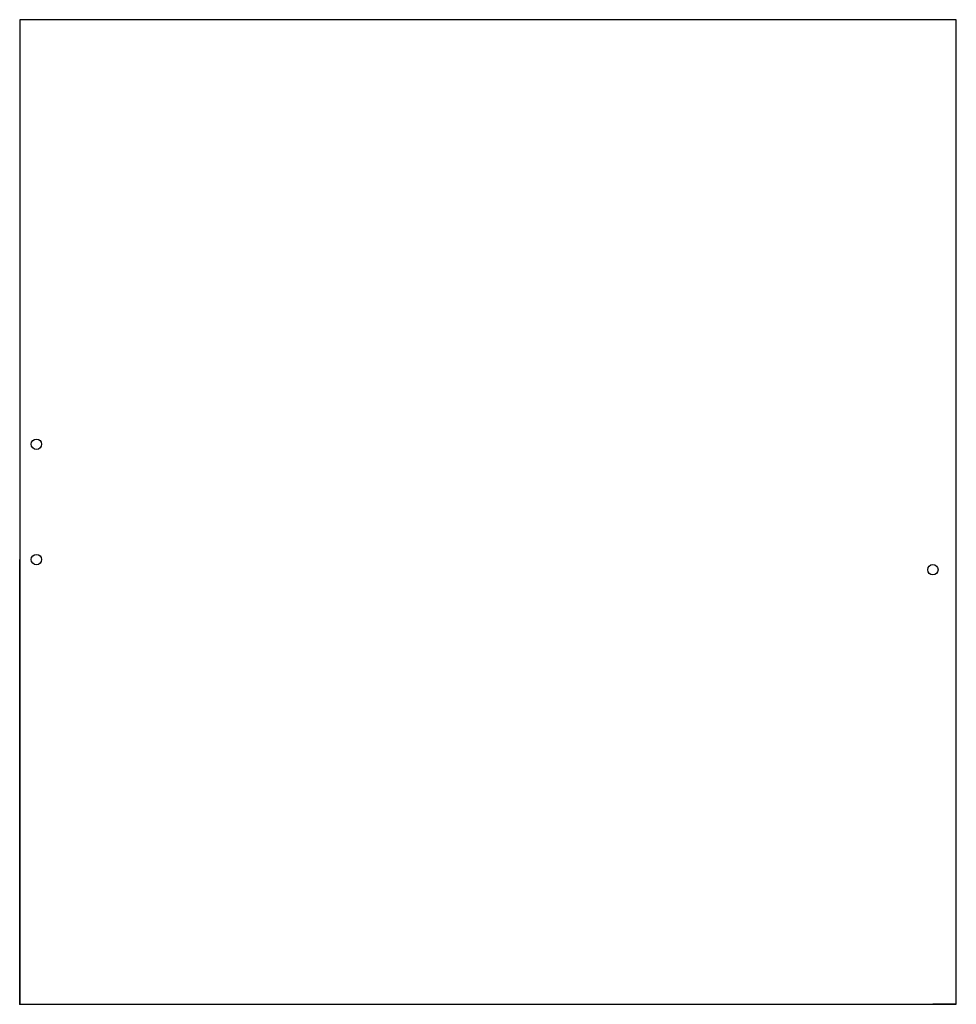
# Model space of a CAD drawing. Header units: centimetres. Extents: x 0 to 28, y 0 to 29.4.
import ezdxf

# ---------------------------------------------------------------- set-up
doc = ezdxf.new("R2010")
doc.units = ezdxf.units.CM
doc.header["$MEASUREMENT"] = 0
doc.layers.add('らすとDustBox_frontDoor v3_Sketch1', color=7, linetype='Continuous')

msp = doc.modelspace()

# ---------------------------------------------------------------- linework, layer by layer
at = {"layer": 'らすとDustBox_frontDoor v3_Sketch1'}
for p, q in [((28, 29.45), (0, 29.45)), ((0, 29.45), (0, 0)), ((28, 0), (28, 29.45)), ((0, 0), (0, 13.3)), ((0, 0), (28, 0)), ((28, 0), (27.3, 0))]:
    msp.add_line(p, q, dxfattribs=at)
for centre in [(0.5, 16.75), (0.5, 13.3), (27.3, 13)]:
    msp.add_circle(centre, 0.155, dxfattribs=at)
msp.add_point((0, 0), dxfattribs=at)

doc.saveas('drawing.dxf')
